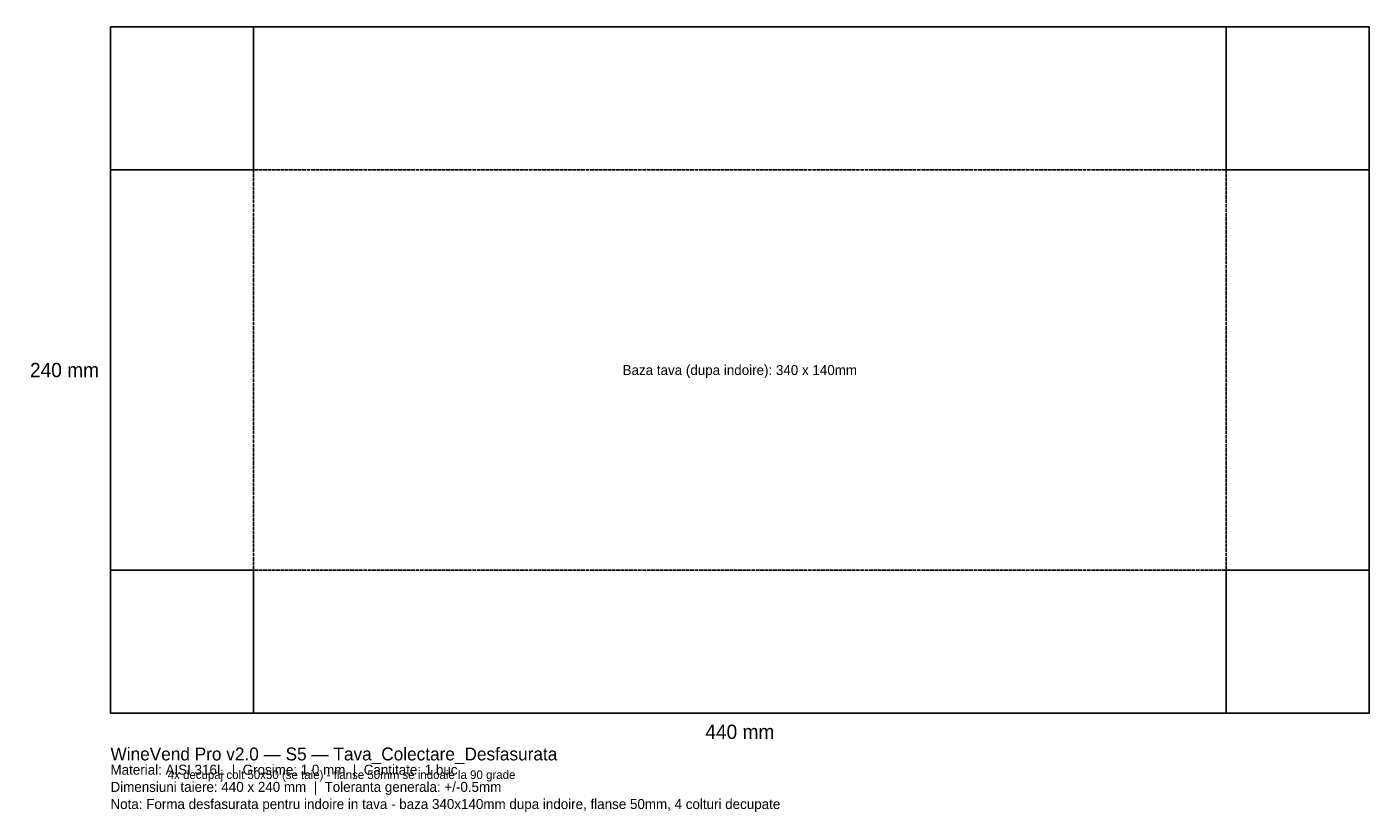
# Model space of a CAD drawing. Header units: millimetres. Extents: x -29 to 440, y -35 to 240.
import ezdxf
from ezdxf.enums import TextEntityAlignment as Align

# ---------------------------------------------------------------- set-up
doc = ezdxf.new("R2010")
doc.units = ezdxf.units.MM
doc.linetypes.add('DASHED', pattern=[1.524, 1.27, -0.254])
for name, color, linetype in [('COTE', 7, 'Continuous'), ('GAURI', 1, 'Continuous'), ('INDOIRE', 5, 'DASHED'), ('TAIERE', 1, 'Continuous')]:
    doc.layers.add(name, color=color, linetype=linetype)

msp = doc.modelspace()

# ---------------------------------------------------------------- linework, layer by layer
at = {"layer": 'GAURI'}
for points in [[(0, 190), (50, 190), (50, 240), (0, 240), (0, 190)], [(390, 190), (440, 190), (440, 240), (390, 240), (390, 190)], [(0, 0), (50, 0), (50, 50), (0, 50), (0, 0)], [(390, 0), (440, 0), (440, 50), (390, 50), (390, 0)]]:
    msp.add_lwpolyline(points, close=True, dxfattribs=at)
at = {"layer": 'INDOIRE'}
for p, q in [((50, 0), (50, 240)), ((390, 0), (390, 240)), ((0, 190), (440, 190)), ((0, 50), (440, 50))]:
    msp.add_line(p, q, dxfattribs=at)
at = {"layer": 'TAIERE'}
msp.add_lwpolyline([(0, 0), (440, 0), (440, 240), (0, 240), (0, 0)], close=True, dxfattribs=at)

# ---------------------------------------------------------------- texts
at = {"layer": 'COTE'}
msp.add_text('240 mm', height=5, dxfattribs=at).set_placement((-4, 120), align=Align.MIDDLE_RIGHT)
msp.add_text('Baza tava (dupa indoire): 340 x 140mm', height=3.5, dxfattribs=at).set_placement((220, 120), align=Align.MIDDLE_CENTER)
msp.add_text('440 mm', height=5, dxfattribs=at).set_placement((220, -4), align=Align.TOP_CENTER)
for s, height, p in [('WineVend Pro v2.0 — S5 — Tava_Colectare_Desfasurata', 4.5, (0, -12)), ('Material: AISI 316L  |  Grosime: 1.0 mm  |  Cantitate: 1 buc', 3.5, (0, -18)), ('4x decupaj colt 50x50 (se taie) - flanse 50mm se indoaie la 90 grade', 3, (20, -20)), ('Dimensiuni taiere: 440 x 240 mm  |  Toleranta generala: +/-0.5mm', 3.5, (0, -24)), ('Nota: Forma desfasurata pentru indoire in tava - baza 340x140mm dupa indoire, flanse 50mm, 4 colturi decupate', 3.5, (0, -30))]:
    msp.add_text(s, height=height, dxfattribs=at).set_placement(p, align=Align.TOP_LEFT)

doc.saveas('drawing.dxf')
